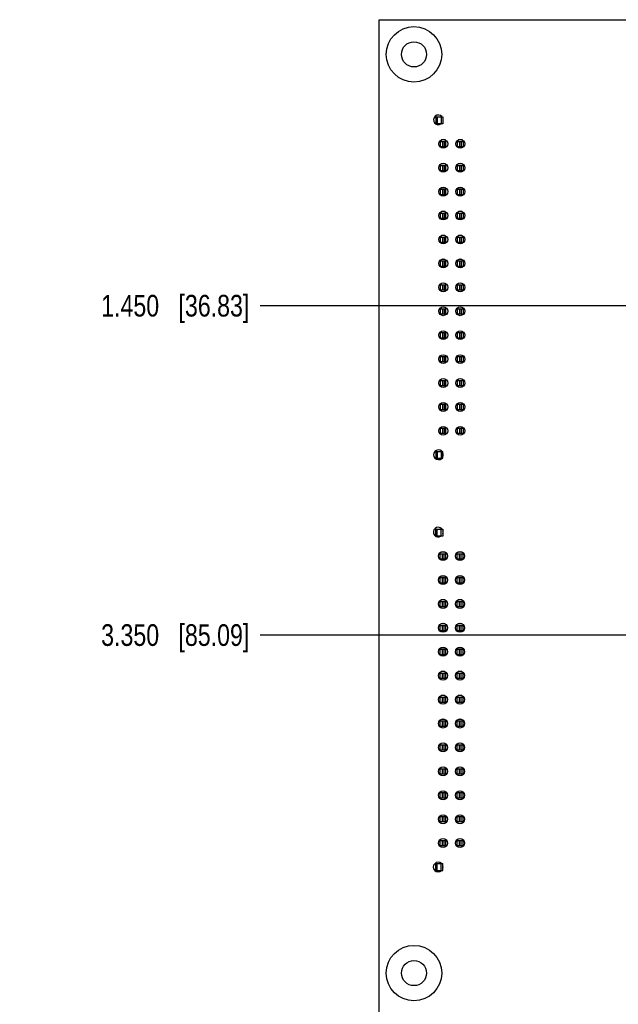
# Model space of a CAD drawing. Header units: inches. Extents: x 0 to 34, y 0 to 22.
# Tile 3 of 20: x 6.9 to 10.4, y 11 to 16.7. Entities that reach past the tile are written whole.
import ezdxf

# ---------------------------------------------------------------- set-up
doc = ezdxf.new("R2010")
doc.units = ezdxf.units.IN
doc.header["$LTSCALE"] = 1.87
doc.header["$MEASUREMENT"] = 0
doc.layers.get('0').update_dxf_attribs({"linetype": 'CONTINUOUS'})
for name, color, linetype in [('02___PRT_ALL_AXES', 7, 'CONTINUOUS'), ('03___PRT_ALL_CURVES', 7, 'CONTINUOUS'), ('DIMENSIONS', 7, 'CONTINUOUS')]:
    doc.layers.add(name, color=color, linetype=linetype)
doc.styles.get("Standard").update_dxf_attribs({"font": 'txt', "width": 0.8})
doc.dimstyles.new('DIMSTYLE_1', dxfattribs={"dimtxt": 0.125, "dimasz": 0.18, "dimexe": 0.125, "dimexo": 0.0625, "dimgap": 0.03125, "dimtad": 0, "dimtih": 1, "dimtoh": 1, "dimdec": 3, "dimzin": 4, "dimdsep": 46, "dimtxsty": 'STANDARD', "dimblk": '_FILLED', "dimblk1": '_FILLED', "dimblk2": '_FILLED', "dimcen": 0.09, "dimadec": 0, "dimazin": 0, "dimtp": 0.001, "dimtm": 0.001, "dimtfac": 1, "dimtdec": 3, "dimtofl": 0, "dimtmove": 0, "dimatfit": 3, "dimldrblk": '_FILLED', "dimfxl": 1, "dimtolj": 1, "dimtzin": 4, "dimarcsym": 0})

# ---------------------------------------------------------------- blocks, each defined once
blk = doc.blocks.new('*D4')
at = {"layer": 'DIMENSIONS', "color": 2, "linetype": 'CONTINUOUS'}
blk.add_line((13.0835, 15.0251), (8.3187, 15.0251), dxfattribs=at)
at = {"layer": 'DIMENSIONS', "color": 2, "linetype": 'CONTINUOUS', "insert": (8.2562, 15.0876), "char_height": 0.125, "width": 1.325, "attachment_point": 3, "line_spacing_factor": 0.9}
blk.add_mtext('1.450{\\Ftxt.shx;\\W1.000000;\\H0.125000; }[36.83]', dxfattribs=at)
blk = doc.blocks.new('_FILLED')
at = {"color": 0, "linetype": 'BYBLOCK'}
blk.add_solid([(0, 0), (-1, 0.174), (-1, -0.174)], dxfattribs=at)
blk = doc.blocks.new('*D5')
at = {"layer": 'DIMENSIONS', "color": 2, "linetype": 'CONTINUOUS'}
blk.add_line((13.3631, 13.1251), (8.3187, 13.1251), dxfattribs=at)
at = {"layer": 'DIMENSIONS', "color": 2, "linetype": 'CONTINUOUS', "insert": (8.2562, 13.1876), "char_height": 0.125, "width": 1.325, "attachment_point": 3, "line_spacing_factor": 0.9}
blk.add_mtext('3.350{\\Ftxt.shx;\\W1.000000;\\H0.125000; }[85.09]', dxfattribs=at)

msp = doc.modelspace()

# ---------------------------------------------------------------- linework, layer by layer
at = {"color": 7, "linetype": 'CONTINUOUS'}
for p, q in [((9.0062, 5.6751), (9.0062, 16.6751)), ((9.0062, 16.6751), (24.0062, 16.6751))]:
    msp.add_line(p, q, dxfattribs=at)
at = {"color": 6, "linetype": 'CONTINUOUS'}
for p, q in [((9.3338, 16.0748), (9.3338, 16.1142)), ((9.3338, 16.1142), (9.3732, 16.1142)), ((9.3732, 16.0748), (9.3338, 16.0748)), ((9.3417, 16.0748), (9.3417, 16.1142)), ((9.3653, 16.0748), (9.3653, 16.1142)), ((9.3732, 16.1142), (9.3732, 16.0748)), ((9.3594, 15.9409), (9.3594, 15.9724)), ((9.3594, 15.9724), (9.3909, 15.9724)), ((9.3877, 15.9813), (9.3627, 15.9813)), ((9.37, 15.9724), (9.37, 15.9409)), ((9.3804, 15.9724), (9.3804, 15.9409)), ((9.3909, 15.9409), (9.3909, 15.9782)), ((9.4578, 15.9409), (9.4578, 15.9724)), ((9.4578, 15.9724), (9.4893, 15.9724)), ((9.4857, 15.9813), (9.4607, 15.9813)), ((9.4684, 15.9724), (9.4684, 15.9409)), ((9.4788, 15.9724), (9.4788, 15.9409)), ((9.4893, 15.9724), (9.4893, 15.9409)), ((9.3909, 15.9409), (9.3594, 15.9409)), ((9.4893, 15.9409), (9.4578, 15.9409)), ((9.3594, 15.8031), (9.3594, 15.8346)), ((9.3594, 15.8346), (9.3909, 15.8346)), ((9.3909, 15.8031), (9.3594, 15.8031)), ((9.3869, 15.8435), (9.3634, 15.8435)), ((9.37, 15.8346), (9.37, 15.8031)), ((9.3804, 15.8346), (9.3804, 15.8031)), ((9.3909, 15.8031), (9.3909, 15.8402)), ((9.4578, 15.8031), (9.4578, 15.8346)), ((9.4578, 15.8346), (9.4893, 15.8346)), ((9.4893, 15.8031), (9.4578, 15.8031)), ((9.4849, 15.8435), (9.4614, 15.8435)), ((9.4684, 15.8346), (9.4684, 15.8031)), ((9.4788, 15.8346), (9.4788, 15.8031)), ((9.4893, 15.8346), (9.4893, 15.8031)), ((9.3594, 15.6653), (9.3594, 15.6968)), ((9.3594, 15.6968), (9.3909, 15.6968)), ((9.3861, 15.7057), (9.3642, 15.7057)), ((9.37, 15.6968), (9.37, 15.6653)), ((9.3804, 15.6968), (9.3804, 15.6653)), ((9.3909, 15.6653), (9.3909, 15.7022)), ((9.4578, 15.6653), (9.4578, 15.6968)), ((9.4578, 15.6968), (9.4893, 15.6968)), ((9.4841, 15.7057), (9.4622, 15.7057)), ((9.4684, 15.6968), (9.4684, 15.6653)), ((9.4788, 15.6968), (9.4788, 15.6653)), ((9.4893, 15.6968), (9.4893, 15.6653)), ((9.3909, 15.6653), (9.3594, 15.6653)), ((9.4893, 15.6653), (9.4578, 15.6653)), ((9.3854, 15.5679), (9.3649, 15.5679)), ((9.3909, 15.5275), (9.3909, 15.5642)), ((9.4834, 15.5679), (9.4629, 15.5679)), ((9.3594, 15.5275), (9.3594, 15.559)), ((9.3594, 15.559), (9.3909, 15.559)), ((9.3909, 15.5275), (9.3594, 15.5275)), ((9.37, 15.559), (9.37, 15.5275)), ((9.3804, 15.559), (9.3804, 15.5275)), ((9.4578, 15.5275), (9.4578, 15.559)), ((9.4578, 15.559), (9.4893, 15.559)), ((9.4893, 15.5275), (9.4578, 15.5275)), ((9.4684, 15.559), (9.4684, 15.5275)), ((9.4788, 15.559), (9.4788, 15.5275)), ((9.4893, 15.559), (9.4893, 15.5275)), ((9.3594, 15.3897), (9.3594, 15.4212)), ((9.3594, 15.4212), (9.3909, 15.4212)), ((9.3846, 15.4301), (9.3657, 15.4301)), ((9.37, 15.4212), (9.37, 15.3897)), ((9.3804, 15.4212), (9.3804, 15.3897)), ((9.3909, 15.3897), (9.3909, 15.4262)), ((9.4578, 15.3897), (9.4578, 15.4212)), ((9.4578, 15.4212), (9.4893, 15.4212)), ((9.4826, 15.4301), (9.4637, 15.4301)), ((9.4684, 15.4212), (9.4684, 15.3897)), ((9.4788, 15.4212), (9.4788, 15.3897)), ((9.4893, 15.4212), (9.4893, 15.3897)), ((9.3909, 15.3897), (9.3594, 15.3897)), ((9.4893, 15.3897), (9.4578, 15.3897)), ((9.3594, 15.252), (9.3594, 15.2834)), ((9.3594, 15.2834), (9.3909, 15.2834)), ((9.3838, 15.2923), (9.3665, 15.2923)), ((9.37, 15.2834), (9.37, 15.252)), ((9.3804, 15.2834), (9.3804, 15.252)), ((9.3909, 15.252), (9.3909, 15.2882)), ((9.4578, 15.252), (9.4578, 15.2834)), ((9.4578, 15.2834), (9.4893, 15.2834)), ((9.4818, 15.2923), (9.4645, 15.2923)), ((9.4684, 15.2834), (9.4684, 15.252)), ((9.4788, 15.2834), (9.4788, 15.252)), ((9.4893, 15.2834), (9.4893, 15.252)), ((9.3909, 15.252), (9.3594, 15.252)), ((9.4893, 15.252), (9.4578, 15.252)), ((9.3594, 15.1142), (9.3594, 15.1457)), ((9.3594, 15.1457), (9.3909, 15.1457)), ((9.3909, 15.1142), (9.3594, 15.1142)), ((9.37, 15.1457), (9.37, 15.1142)), ((9.3804, 15.1457), (9.3804, 15.1142)), ((9.3909, 15.1142), (9.3909, 15.1502)), ((9.4578, 15.1142), (9.4578, 15.1457)), ((9.4578, 15.1457), (9.4893, 15.1457)), ((9.4893, 15.1142), (9.4578, 15.1142)), ((9.4684, 15.1457), (9.4684, 15.1142)), ((9.4788, 15.1457), (9.4788, 15.1142)), ((9.4893, 15.1457), (9.4893, 15.1142)), ((9.3594, 14.9764), (9.3594, 15.0079)), ((9.3594, 15.0079), (9.3909, 15.0079)), ((9.37, 15.0079), (9.37, 14.9764)), ((9.3804, 15.0079), (9.3804, 14.9764)), ((9.3909, 14.9764), (9.3909, 15.0122)), ((9.4578, 14.9764), (9.4578, 15.0079)), ((9.4578, 15.0079), (9.4893, 15.0079)), ((9.4684, 15.0079), (9.4684, 14.9764)), ((9.4788, 15.0079), (9.4788, 14.9764)), ((9.4893, 15.0079), (9.4893, 14.9764)), ((9.3909, 14.9764), (9.3594, 14.9764)), ((9.4893, 14.9764), (9.4578, 14.9764)), ((9.3594, 14.8386), (9.3594, 14.8701)), ((9.3594, 14.8701), (9.3909, 14.8701)), ((9.3909, 14.8386), (9.3594, 14.8386)), ((9.37, 14.8701), (9.37, 14.8386)), ((9.3804, 14.8701), (9.3804, 14.8386)), ((9.3909, 14.8386), (9.3909, 14.8742)), ((9.4578, 14.8386), (9.4578, 14.8701)), ((9.4578, 14.8701), (9.4893, 14.8701)), ((9.4893, 14.8386), (9.4578, 14.8386)), ((9.4684, 14.8701), (9.4684, 14.8386)), ((9.4788, 14.8701), (9.4788, 14.8386)), ((9.4893, 14.8701), (9.4893, 14.8386)), ((9.3594, 14.7008), (9.3594, 14.7323)), ((9.3594, 14.7323), (9.3909, 14.7323)), ((9.37, 14.7323), (9.37, 14.7008)), ((9.3804, 14.7323), (9.3804, 14.7008)), ((9.3909, 14.7008), (9.3909, 14.7362)), ((9.4578, 14.7008), (9.4578, 14.7323)), ((9.4578, 14.7323), (9.4893, 14.7323)), ((9.4684, 14.7323), (9.4684, 14.7008)), ((9.4788, 14.7323), (9.4788, 14.7008)), ((9.4893, 14.7323), (9.4893, 14.7008)), ((9.3909, 14.7008), (9.3594, 14.7008)), ((9.4893, 14.7008), (9.4578, 14.7008)), ((9.3909, 14.56), (9.3909, 14.5982)), ((9.3594, 14.563), (9.3594, 14.5945)), ((9.3594, 14.5945), (9.3909, 14.5945)), ((9.3909, 14.563), (9.3594, 14.563)), ((9.37, 14.5945), (9.37, 14.563)), ((9.3804, 14.5945), (9.3804, 14.563)), ((9.4578, 14.563), (9.4578, 14.5945)), ((9.4578, 14.5945), (9.4893, 14.5945)), ((9.4893, 14.563), (9.4578, 14.563)), ((9.4684, 14.5945), (9.4684, 14.563)), ((9.4788, 14.5945), (9.4788, 14.563)), ((9.4893, 14.5945), (9.4893, 14.563)), ((9.3594, 14.4252), (9.3594, 14.4567)), ((9.3594, 14.4567), (9.3909, 14.4567)), ((9.37, 14.4567), (9.37, 14.4252)), ((9.3804, 14.4567), (9.3804, 14.4252)), ((9.3909, 14.422), (9.3909, 14.4602)), ((9.4578, 14.4252), (9.4578, 14.4567)), ((9.4578, 14.4567), (9.4893, 14.4567)), ((9.4684, 14.4567), (9.4684, 14.4252)), ((9.4788, 14.4567), (9.4788, 14.4252)), ((9.4893, 14.4567), (9.4893, 14.4252)), ((9.3909, 14.4252), (9.3594, 14.4252)), ((9.4893, 14.4252), (9.4578, 14.4252)), ((9.3594, 14.2874), (9.3594, 14.3189)), ((9.3594, 14.3189), (9.3909, 14.3189)), ((9.37, 14.3189), (9.37, 14.2874)), ((9.3804, 14.3189), (9.3804, 14.2874)), ((9.3909, 14.284), (9.3909, 14.3222)), ((9.4578, 14.2874), (9.4578, 14.3189)), ((9.4578, 14.3189), (9.4893, 14.3189)), ((9.4684, 14.3189), (9.4684, 14.2874)), ((9.4788, 14.3189), (9.4788, 14.2874)), ((9.4893, 14.3189), (9.4893, 14.2874)), ((9.3909, 14.2874), (9.3594, 14.2874)), ((9.4893, 14.2874), (9.4578, 14.2874)), ((9.3338, 14.1457), (9.3338, 14.185)), ((9.3338, 14.185), (9.3732, 14.185)), ((9.3338, 14.1457), (9.3732, 14.1457)), ((9.3417, 14.1457), (9.3417, 14.185)), ((9.3653, 14.1457), (9.3653, 14.185)), ((9.3732, 14.1457), (9.3732, 14.185)), ((9.3323, 13.6965), (9.3323, 13.7359)), ((9.3323, 13.7359), (9.3717, 13.7359)), ((9.3717, 13.6965), (9.3323, 13.6965)), ((9.3402, 13.6965), (9.3402, 13.7359)), ((9.3638, 13.6965), (9.3638, 13.7359)), ((9.3717, 13.7359), (9.3717, 13.6965)), ((9.3579, 13.5627), (9.3579, 13.5942)), ((9.3579, 13.5942), (9.3894, 13.5942)), ((9.387, 13.603), (9.3603, 13.603)), ((9.3685, 13.5942), (9.3685, 13.5627)), ((9.3789, 13.5942), (9.3789, 13.5627)), ((9.3894, 13.5627), (9.3894, 13.6006)), ((9.4563, 13.5627), (9.4563, 13.5942)), ((9.4563, 13.5942), (9.4878, 13.5942)), ((9.485, 13.603), (9.4583, 13.603)), ((9.4669, 13.5942), (9.4669, 13.5627)), ((9.4773, 13.5942), (9.4773, 13.5627)), ((9.4878, 13.5942), (9.4878, 13.5627)), ((9.3894, 13.5627), (9.3579, 13.5627)), ((9.4878, 13.5627), (9.4563, 13.5627)), ((9.3868, 13.4652), (9.3605, 13.4652)), ((9.3894, 13.4249), (9.3894, 13.4626)), ((9.4848, 13.4652), (9.4585, 13.4652)), ((9.3579, 13.4249), (9.3579, 13.4564)), ((9.3579, 13.4564), (9.3894, 13.4564)), ((9.3894, 13.4249), (9.3579, 13.4249)), ((9.3685, 13.4564), (9.3685, 13.4249)), ((9.3789, 13.4564), (9.3789, 13.4249)), ((9.4563, 13.4249), (9.4563, 13.4564)), ((9.4563, 13.4564), (9.4878, 13.4564)), ((9.4878, 13.4249), (9.4563, 13.4249)), ((9.4669, 13.4564), (9.4669, 13.4249)), ((9.4773, 13.4564), (9.4773, 13.4249)), ((9.4878, 13.4564), (9.4878, 13.4249)), ((9.3579, 13.2871), (9.3579, 13.3186)), ((9.3579, 13.3186), (9.3894, 13.3186)), ((9.3865, 13.3274), (9.3608, 13.3274)), ((9.3685, 13.3186), (9.3685, 13.2871)), ((9.3789, 13.3186), (9.3789, 13.2871)), ((9.3894, 13.2871), (9.3894, 13.3246)), ((9.4563, 13.2871), (9.4563, 13.3186)), ((9.4563, 13.3186), (9.4878, 13.3186)), ((9.4845, 13.3274), (9.4588, 13.3274)), ((9.4669, 13.3186), (9.4669, 13.2871)), ((9.4773, 13.3186), (9.4773, 13.2871)), ((9.4878, 13.3186), (9.4878, 13.2871)), ((9.3894, 13.2871), (9.3579, 13.2871)), ((9.4878, 13.2871), (9.4563, 13.2871)), ((9.3579, 13.1493), (9.3579, 13.1808)), ((9.3579, 13.1808), (9.3894, 13.1808)), ((9.3857, 13.1896), (9.3616, 13.1896)), ((9.3685, 13.1808), (9.3685, 13.1493)), ((9.3789, 13.1808), (9.3789, 13.1493)), ((9.3894, 13.1493), (9.3894, 13.1866)), ((9.4563, 13.1493), (9.4563, 13.1808)), ((9.4563, 13.1808), (9.4878, 13.1808)), ((9.4837, 13.1896), (9.4596, 13.1896)), ((9.4669, 13.1808), (9.4669, 13.1493)), ((9.4773, 13.1808), (9.4773, 13.1493)), ((9.4878, 13.1808), (9.4878, 13.1493)), ((9.3894, 13.1493), (9.3579, 13.1493)), ((9.4878, 13.1493), (9.4563, 13.1493)), ((9.3579, 13.0115), (9.3579, 13.043)), ((9.3579, 13.043), (9.3894, 13.043)), ((9.3894, 13.0115), (9.3579, 13.0115)), ((9.385, 13.0518), (9.3623, 13.0518)), ((9.3685, 13.043), (9.3685, 13.0115)), ((9.3789, 13.043), (9.3789, 13.0115)), ((9.3894, 13.0115), (9.3894, 13.0486)), ((9.4563, 13.0115), (9.4563, 13.043)), ((9.4563, 13.043), (9.4878, 13.043)), ((9.4878, 13.0115), (9.4563, 13.0115)), ((9.483, 13.0518), (9.4603, 13.0518)), ((9.4669, 13.043), (9.4669, 13.0115)), ((9.4773, 13.043), (9.4773, 13.0115)), ((9.4878, 13.043), (9.4878, 13.0115)), ((9.3579, 12.8737), (9.3579, 12.9052)), ((9.3579, 12.9052), (9.3894, 12.9052)), ((9.3842, 12.914), (9.3631, 12.914)), ((9.3685, 12.9052), (9.3685, 12.8737)), ((9.3789, 12.9052), (9.3789, 12.8737)), ((9.3894, 12.8737), (9.3894, 12.9106)), ((9.4563, 12.8737), (9.4563, 12.9052)), ((9.4563, 12.9052), (9.4878, 12.9052)), ((9.4822, 12.914), (9.4611, 12.914)), ((9.4669, 12.9052), (9.4669, 12.8737)), ((9.4773, 12.9052), (9.4773, 12.8737)), ((9.4878, 12.9052), (9.4878, 12.8737)), ((9.3894, 12.8737), (9.3579, 12.8737)), ((9.4878, 12.8737), (9.4563, 12.8737)), ((9.3579, 12.7359), (9.3579, 12.7674)), ((9.3579, 12.7674), (9.3894, 12.7674)), ((9.3894, 12.7359), (9.3579, 12.7359)), ((9.3834, 12.7762), (9.3639, 12.7762)), ((9.3685, 12.7674), (9.3685, 12.7359)), ((9.3789, 12.7674), (9.3789, 12.7359)), ((9.3894, 12.7359), (9.3894, 12.7726)), ((9.4563, 12.7359), (9.4563, 12.7674)), ((9.4563, 12.7674), (9.4878, 12.7674)), ((9.4878, 12.7359), (9.4563, 12.7359)), ((9.4814, 12.7762), (9.4619, 12.7762)), ((9.4669, 12.7674), (9.4669, 12.7359)), ((9.4773, 12.7674), (9.4773, 12.7359)), ((9.4878, 12.7674), (9.4878, 12.7359)), ((9.3579, 12.5981), (9.3579, 12.6296)), ((9.3579, 12.6296), (9.3894, 12.6296)), ((9.3827, 12.6384), (9.3646, 12.6384)), ((9.3685, 12.6296), (9.3685, 12.5981)), ((9.3789, 12.6296), (9.3789, 12.5981)), ((9.3894, 12.5951), (9.3894, 12.6346)), ((9.4563, 12.5981), (9.4563, 12.6296)), ((9.4563, 12.6296), (9.4878, 12.6296)), ((9.4807, 12.6384), (9.4626, 12.6384)), ((9.4669, 12.6296), (9.4669, 12.5981)), ((9.4773, 12.6296), (9.4773, 12.5981)), ((9.4878, 12.6296), (9.4878, 12.5981)), ((9.3894, 12.5981), (9.3579, 12.5981)), ((9.4878, 12.5981), (9.4563, 12.5981)), ((9.3894, 12.4571), (9.3894, 12.4966)), ((9.3579, 12.4603), (9.3579, 12.4918)), ((9.3579, 12.4918), (9.3894, 12.4918)), ((9.3894, 12.4603), (9.3579, 12.4603)), ((9.3685, 12.4918), (9.3685, 12.4603)), ((9.3789, 12.4918), (9.3789, 12.4603)), ((9.4563, 12.4603), (9.4563, 12.4918)), ((9.4563, 12.4918), (9.4878, 12.4918)), ((9.4878, 12.4603), (9.4563, 12.4603)), ((9.4669, 12.4918), (9.4669, 12.4603)), ((9.4773, 12.4918), (9.4773, 12.4603)), ((9.4878, 12.4918), (9.4878, 12.4603)), ((9.3579, 12.3225), (9.3579, 12.354)), ((9.3579, 12.354), (9.3894, 12.354)), ((9.3685, 12.354), (9.3685, 12.3225)), ((9.3789, 12.354), (9.3789, 12.3225)), ((9.3894, 12.3191), (9.3894, 12.3586)), ((9.4563, 12.3225), (9.4563, 12.354)), ((9.4563, 12.354), (9.4878, 12.354)), ((9.4669, 12.354), (9.4669, 12.3225)), ((9.4773, 12.354), (9.4773, 12.3225)), ((9.4878, 12.354), (9.4878, 12.3225)), ((9.3894, 12.3225), (9.3579, 12.3225)), ((9.4878, 12.3225), (9.4563, 12.3225)), ((9.3579, 12.1847), (9.3579, 12.2162)), ((9.3579, 12.2162), (9.3894, 12.2162)), ((9.3685, 12.2162), (9.3685, 12.1847)), ((9.3789, 12.2162), (9.3789, 12.1847)), ((9.3894, 12.1811), (9.3894, 12.2206)), ((9.4563, 12.1847), (9.4563, 12.2162)), ((9.4563, 12.2162), (9.4878, 12.2162)), ((9.4669, 12.2162), (9.4669, 12.1847)), ((9.4773, 12.2162), (9.4773, 12.1847)), ((9.4878, 12.2162), (9.4878, 12.1847)), ((9.3894, 12.1847), (9.3579, 12.1847)), ((9.4878, 12.1847), (9.4563, 12.1847)), ((9.3579, 12.0469), (9.3579, 12.0784)), ((9.3579, 12.0784), (9.3894, 12.0784)), ((9.3894, 12.0469), (9.3579, 12.0469)), ((9.3685, 12.0784), (9.3685, 12.0469)), ((9.3789, 12.0784), (9.3789, 12.0469)), ((9.3894, 12.0431), (9.3894, 12.0826)), ((9.4563, 12.0469), (9.4563, 12.0784)), ((9.4563, 12.0784), (9.4878, 12.0784)), ((9.4878, 12.0469), (9.4563, 12.0469)), ((9.4669, 12.0784), (9.4669, 12.0469)), ((9.4773, 12.0784), (9.4773, 12.0469)), ((9.4878, 12.0784), (9.4878, 12.0469)), ((9.3579, 11.9091), (9.3579, 11.9406)), ((9.3579, 11.9406), (9.3894, 11.9406)), ((9.3685, 11.9406), (9.3685, 11.9091)), ((9.3789, 11.9406), (9.3789, 11.9091)), ((9.3894, 11.9051), (9.3894, 11.9446)), ((9.4563, 11.9091), (9.4563, 11.9406)), ((9.4563, 11.9406), (9.4878, 11.9406)), ((9.4669, 11.9406), (9.4669, 11.9091)), ((9.4773, 11.9406), (9.4773, 11.9091)), ((9.4878, 11.9406), (9.4878, 11.9091)), ((9.3894, 11.9091), (9.3579, 11.9091)), ((9.4878, 11.9091), (9.4563, 11.9091)), ((9.3323, 11.7674), (9.3323, 11.8068)), ((9.3323, 11.8068), (9.3717, 11.8068)), ((9.3323, 11.7674), (9.3717, 11.7674)), ((9.3402, 11.7674), (9.3402, 11.8068)), ((9.3638, 11.7674), (9.3638, 11.8068)), ((9.3717, 11.7674), (9.3717, 11.8068))]:
    msp.add_line(p, q, dxfattribs=at)
at = {"layer": '02___PRT_ALL_AXES', "color": 7, "linetype": 'CONTINUOUS'}
for centre, radius in [((9.2062, 16.4751), 0.0725), ((9.3752, 15.9591), 0.0255), ((9.4732, 15.9591), 0.0255), ((9.3752, 15.8211), 0.0255), ((9.4732, 15.8211), 0.0255), ((9.3752, 15.6831), 0.0255), ((9.4732, 15.6831), 0.0255), ((9.3752, 15.5451), 0.0255), ((9.4732, 15.5451), 0.0255), ((9.3752, 15.4071), 0.0255), ((9.4732, 15.4071), 0.0255), ((9.3752, 15.2691), 0.0255), ((9.4732, 15.2691), 0.0255), ((9.3752, 15.1311), 0.0255), ((9.4732, 15.1311), 0.0255), ((9.3752, 14.9931), 0.0255), ((9.4732, 14.9931), 0.0255), ((9.3752, 14.8551), 0.0255), ((9.4732, 14.8551), 0.0255), ((9.3752, 14.7171), 0.0255), ((9.4732, 14.7171), 0.0255), ((9.3752, 14.5791), 0.0255), ((9.4732, 14.5791), 0.0255), ((9.3752, 14.4411), 0.0255), ((9.4732, 14.4411), 0.0255), ((9.3752, 14.3031), 0.0255), ((9.4732, 14.3031), 0.0255), ((9.3737, 13.5809), 0.026), ((9.4717, 13.5809), 0.026), ((9.3737, 13.4429), 0.026), ((9.4717, 13.4429), 0.026), ((9.3737, 13.3049), 0.026), ((9.4717, 13.3049), 0.026), ((9.3737, 13.1669), 0.026), ((9.4717, 13.1669), 0.026), ((9.3737, 13.0289), 0.026), ((9.4717, 13.0289), 0.026), ((9.3737, 12.8909), 0.026), ((9.4717, 12.8909), 0.026), ((9.3737, 12.7529), 0.026), ((9.4717, 12.7529), 0.026), ((9.3737, 12.6149), 0.026), ((9.4717, 12.6149), 0.026), ((9.3737, 12.4769), 0.026), ((9.4717, 12.4769), 0.026), ((9.3737, 12.3389), 0.026), ((9.4717, 12.3389), 0.026), ((9.3737, 12.2009), 0.026), ((9.4717, 12.2009), 0.026), ((9.3737, 12.0629), 0.026), ((9.4717, 12.0629), 0.026), ((9.3737, 11.9249), 0.026), ((9.4717, 11.9249), 0.026), ((9.2062, 11.1751), 0.0725)]:
    msp.add_circle(centre, radius, dxfattribs=at)
for centre, start, end in [((9.3472, 16.0971), 43.302, 305.4365), ((9.3472, 16.0971), 344.24, 15.76), ((9.3472, 14.1651), 47.5932, 313.0192), ((9.3472, 14.1651), 344.24, 15.76), ((9.3457, 13.7189), 43.302, 305.4365), ((9.3457, 13.7189), 344.24, 15.76), ((9.3457, 11.7869), 47.5932, 313.0192), ((9.3457, 11.7869), 344.24, 15.76)]:
    msp.add_arc(centre, 0.028, start, end, dxfattribs=at)
at = {"layer": '03___PRT_ALL_CURVES', "color": 4, "linetype": 'CONTINUOUS'}
for centre in [(9.2062, 16.4751), (9.2062, 11.1751)]:
    msp.add_circle(centre, 0.16, dxfattribs=at)

# ---------------------------------------------------------------- dimensions: what is measured, and where the dimension line sits
at = {"layer": 'DIMENSIONS', "color": 2, "linetype": 'CONTINUOUS'}
for feature_location, offset, origin, picture, middle in [((13.0835, 15.0251), (-4.7649, 0), (13.146, 16.4751), '*D4', (7.5937, 15.0251)), ((13.3631, 13.1251), (-5.0444, 0), (13.4256, 16.4751), '*D5', (7.5937, 13.1251))]:
    dim = msp.add_ordinate_dim(feature_location=feature_location, offset=offset, dtype=0, origin=origin, dimstyle='DIMSTYLE_1', dxfattribs=at)
    dim.commit()
    dim.dimension.update_dxf_attribs({"geometry": picture, "text_midpoint": middle})

doc.saveas('drawing.dxf')
